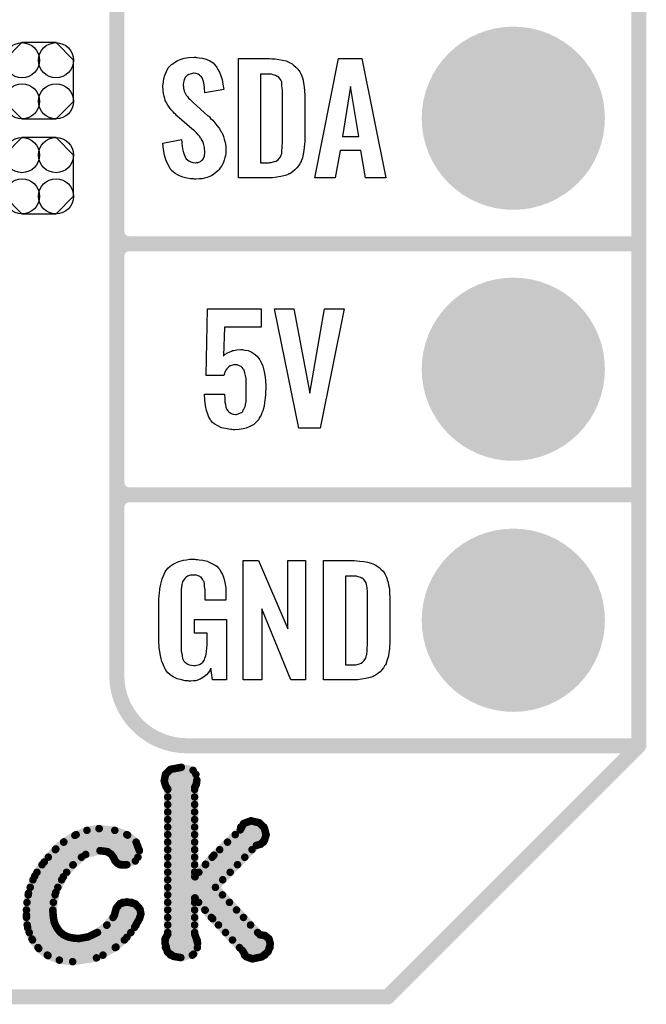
# Model space of a CAD drawing. Extents: x -0.07 to 0.95, y -0.15 to 0.98.
# Tile 4 of 8: x 0.7 to 0.95, y -0.15 to 0.24. Entities that reach past the tile are written whole.
import ezdxf

# ---------------------------------------------------------------- set-up
doc = ezdxf.new("R2010")
doc.units = 0
doc.layers.get('0').update_dxf_attribs({"linetype": 'CONTINUOUS'})
for name, color, linetype in [('gko', 6, 'CONTINUOUS'), ('gto', 2, 'CONTINUOUS'), ('gts', 1, 'CONTINUOUS')]:
    doc.layers.add(name, color=color, linetype=linetype)

# ---------------------------------------------------------------- blocks, each defined once
blk = doc.blocks.new('D30')
at = {"const_width": 0.003}
blk.add_lwpolyline([(-0.0015, 0, 1), (0.0015, 0, 1)], format="xyb", close=True, dxfattribs=at)
blk = doc.blocks.new('D31')
at = {"const_width": 0.0015}
blk.add_lwpolyline([(-0.00075, 0, 1), (0.00075, 0, 1)], format="xyb", close=True, dxfattribs=at)
blk = doc.blocks.new('D53')
blk.add_lwpolyline([(0.0068, 0.0152), (-0.0068, 0.0152), (-0.0138, 0.0082), (-0.0138, -0.0082), (-0.0068, -0.0152), (0.0068, -0.0152), (0.0138, -0.0082), (0.0138, 0.0082)], close=True)
for centre in [(-0.0068, 0.0082), (0.0068, 0.0082), (-0.0068, -0.0082), (0.0068, -0.0082)]:
    blk.add_circle(centre, 0.007)
blk = doc.blocks.new('D39')
at = {"const_width": 0.0365}
blk.add_lwpolyline([(-0.01825, 0, 1), (0.01825, 0, 1)], format="xyb", close=True, dxfattribs=at)

msp = doc.modelspace()

# ---------------------------------------------------------------- linework, layer by layer
at = {"layer": 'gko', "color": 6, "const_width": 0.006}
for points in [[(0.95, -0.05), (0.95, 0.885)], [(0.85, -0.15), (0.95, -0.05)], [(-0.05, -0.15), (0.85, -0.15)]]:
    msp.add_lwpolyline(points, dxfattribs=at)
at = {"layer": 'gto', "color": 2}
for points, const_width in [([(0.742, -0.022), (0.742, 0.722)], 0.006), ([(0.742, 0.155), (0.742, 0.245)], 0.006), ([(0.742, 0.155), (0.742, 0.155)], 0.006), ([(0.742, 0.155), (0.742, 0.155)], 0.006), ([(0.747, 0.15), (0.747, 0.15)], 0.006), ([(0.747, 0.15), (0.747, 0.15)], 0.006), ([(0.747, 0.15), (0.747, 0.15)], 0.006), ([(0.747, 0.15), (0.747, 0.15)], 0.006), ([(0.747, 0.15), (0.95, 0.15)], 0.006), ([(0.747, 0.15), (0.95, 0.15)], 0.006), ([(0.742, 0.055), (0.742, 0.145)], 0.006), ([(0.742, 0.055), (0.742, 0.055)], 0.006), ([(0.742, 0.055), (0.742, 0.055)], 0.006), ([(0.747, 0.05), (0.747, 0.05)], 0.006), ([(0.747, 0.05), (0.747, 0.05)], 0.006), ([(0.747, 0.05), (0.747, 0.05)], 0.006), ([(0.747, 0.05), (0.747, 0.05)], 0.006), ([(0.747, 0.05), (0.95, 0.05)], 0.006), ([(0.747, 0.05), (0.95, 0.05)], 0.006), ([(0.742, -0.022), (0.742, -0.022)], 0.006), ([(0.742, -0.022), (0.742, -0.022)], 0.006), ([(0.77, -0.05), (0.95, -0.05)], 0.006), ([(0.8996, -0.05), (0.939, -0.05)], 0.006), ([(0.7614, -0.0614), (0.7634, -0.0594)], 0.003), ([(0.7634, -0.0594), (0.7677, -0.0586)], 0.003), ([(0.7677, -0.0586), (0.7724, -0.0598)], 0.003), ([(0.7724, -0.0598), (0.7739, -0.0637)], 0.003), ([(0.7609, -0.064), (0.7614, -0.0614)], 0.003), ([(0.7609, -0.064), (0.7612, -0.0652)], 0.003), ([(0.7614, -0.0614), (0.7735, -0.0614)], 0.003), ([(0.7737, -0.0653), (0.7739, -0.0637)], 0.003), ([(0.761, -0.0644), (0.7738, -0.0644)], 0.003), ([(0.7612, -0.0652), (0.7617, -0.0664)], 0.003), ([(0.7617, -0.0664), (0.7623, -0.0672)], 0.003), ([(0.7623, -0.1251), (0.7623, -0.0672)], 0.003), ([(0.7623, -0.0674), (0.773, -0.0674)], 0.003), ([(0.773, -0.0667), (0.7737, -0.0653)], 0.003), ([(0.773, -0.1021), (0.773, -0.0667)], 0.003), ([(0.7623, -0.0704), (0.773, -0.0704)], 0.003), ([(0.7623, -0.0734), (0.773, -0.0734)], 0.003), ([(0.7623, -0.0764), (0.773, -0.0764)], 0.003), ([(0.7623, -0.0794), (0.773, -0.0794)], 0.003), ([(0.7925, -0.081), (0.7955, -0.0799)], 0.003), ([(0.7955, -0.0799), (0.7988, -0.0807)], 0.003), ([(0.7253, -0.0857), (0.7301, -0.0837)], 0.003), ([(0.7301, -0.0837), (0.7349, -0.083)], 0.003), ([(0.7349, -0.083), (0.735, -0.083)], 0.003), ([(0.735, -0.083), (0.7412, -0.0837)], 0.003), ([(0.7412, -0.0837), (0.7463, -0.0856)], 0.003), ([(0.7623, -0.0824), (0.773, -0.0824)], 0.003), ([(0.7807, -0.0936), (0.7912, -0.0835)], 0.003), ([(0.7912, -0.0835), (0.7925, -0.081)], 0.003), ([(0.7914, -0.0824), (0.8006, -0.0824)], 0.003), ([(0.7988, -0.0807), (0.8008, -0.0828)], 0.003), ([(0.8008, -0.0828), (0.8015, -0.0855)], 0.003), ([(0.7209, -0.0883), (0.7253, -0.0857)], 0.003), ([(0.7258, -0.0854), (0.746, -0.0854)], 0.003), ([(0.7463, -0.0856), (0.7497, -0.0884)], 0.003), ([(0.7623, -0.0854), (0.773, -0.0854)], 0.003), ([(0.7892, -0.0854), (0.8015, -0.0854)], 0.003), ([(0.7994, -0.0892), (0.8008, -0.0877)], 0.003), ([(0.8008, -0.0877), (0.8015, -0.0855)], 0.003), ([(0.7131, -0.0963), (0.7177, -0.0911)], 0.003), ([(0.7175, -0.0914), (0.7509, -0.0914)], 0.003), ([(0.7177, -0.0911), (0.7209, -0.0883)], 0.003), ([(0.7208, -0.0884), (0.7497, -0.0884)], 0.003), ([(0.7497, -0.0884), (0.751, -0.0918)], 0.003), ([(0.7623, -0.0884), (0.773, -0.0884)], 0.003), ([(0.7623, -0.0914), (0.773, -0.0914)], 0.003), ([(0.7813, -0.1064), (0.7976, -0.0897)], 0.003), ([(0.783, -0.0914), (0.7959, -0.0914)], 0.003), ([(0.7861, -0.0884), (0.8004, -0.0884)], 0.003), ([(0.7976, -0.0897), (0.7994, -0.0892)], 0.003), ([(0.7147, -0.0944), (0.7279, -0.0944)], 0.003), ([(0.7245, -0.0975), (0.7296, -0.0933)], 0.003), ([(0.7296, -0.0933), (0.7353, -0.0918)], 0.003), ([(0.7353, -0.0918), (0.7383, -0.0922)], 0.003), ([(0.7383, -0.0922), (0.7398, -0.0933)], 0.003), ([(0.7398, -0.0933), (0.7407, -0.0945)], 0.003), ([(0.7406, -0.0944), (0.7504, -0.0944)], 0.003), ([(0.7407, -0.0945), (0.7413, -0.0959)], 0.003), ([(0.7494, -0.0959), (0.751, -0.0918)], 0.003), ([(0.7623, -0.0944), (0.773, -0.0944)], 0.003), ([(0.7774, -0.0972), (0.7807, -0.0936)], 0.003), ([(0.78, -0.0944), (0.793, -0.0944)], 0.003), ([(0.7093, -0.1019), (0.7131, -0.0963)], 0.003), ([(0.7122, -0.0974), (0.7246, -0.0974)], 0.003), ([(0.7207, -0.1022), (0.7245, -0.0975)], 0.003), ([(0.7413, -0.0959), (0.7424, -0.097)], 0.003), ([(0.7424, -0.097), (0.7443, -0.0975)], 0.003), ([(0.7432, -0.0974), (0.746, -0.0974)], 0.003), ([(0.7443, -0.0975), (0.7494, -0.0959)], 0.003), ([(0.7623, -0.0974), (0.773, -0.0974)], 0.003), ([(0.7732, -0.1022), (0.7774, -0.0972)], 0.003), ([(0.7773, -0.0974), (0.7901, -0.0974)], 0.003), ([(0.7068, -0.1088), (0.7093, -0.1019)], 0.003), ([(0.7086, -0.1034), (0.72, -0.1034)], 0.003), ([(0.7102, -0.1004), (0.722, -0.1004)], 0.003), ([(0.7177, -0.1084), (0.7207, -0.1022)], 0.003), ([(0.7623, -0.1004), (0.773, -0.1004)], 0.003), ([(0.7623, -0.1034), (0.7842, -0.1034)], 0.003), ([(0.773, -0.1021), (0.7732, -0.1022)], 0.003), ([(0.7747, -0.1004), (0.7872, -0.1004)], 0.003), ([(0.7075, -0.1064), (0.7185, -0.1064)], 0.003), ([(0.7623, -0.1064), (0.7813, -0.1064)], 0.003), ([(0.7813, -0.1064), (0.799, -0.1253)], 0.003), ([(0.706, -0.1174), (0.7068, -0.1088)], 0.003), ([(0.7067, -0.1094), (0.7174, -0.1094)], 0.003), ([(0.7165, -0.1157), (0.7177, -0.1084)], 0.003), ([(0.7623, -0.1094), (0.7841, -0.1094)], 0.003), ([(0.773, -0.1107), (0.7732, -0.1106)], 0.003), ([(0.773, -0.1249), (0.773, -0.1107)], 0.003), ([(0.7732, -0.1106), (0.7772, -0.1155)], 0.003), ([(0.7062, -0.1124), (0.7167, -0.1124)], 0.003), ([(0.741, -0.1176), (0.7418, -0.1147)], 0.003), ([(0.7418, -0.1147), (0.7433, -0.1129)], 0.003), ([(0.7433, -0.1129), (0.746, -0.1122)], 0.003), ([(0.7443, -0.1124), (0.7479, -0.1124)], 0.003), ([(0.746, -0.1122), (0.7494, -0.113)], 0.003), ([(0.7494, -0.113), (0.7512, -0.115)], 0.003), ([(0.7512, -0.115), (0.7516, -0.117)], 0.003), ([(0.7623, -0.1124), (0.773, -0.1124)], 0.003), ([(0.7746, -0.1124), (0.7869, -0.1124)], 0.003), ([(0.706, -0.1154), (0.7165, -0.1154)], 0.003), ([(0.706, -0.1174), (0.7065, -0.1226)], 0.003), ([(0.706, -0.1184), (0.7167, -0.1184)], 0.003), ([(0.7165, -0.1157), (0.7167, -0.1182)], 0.003), ([(0.7167, -0.1182), (0.7171, -0.1204)], 0.003), ([(0.738, -0.1215), (0.741, -0.1176)], 0.003), ([(0.7405, -0.1184), (0.7512, -0.1184)], 0.003), ([(0.7416, -0.1154), (0.7513, -0.1154)], 0.003), ([(0.7491, -0.1223), (0.751, -0.1189)], 0.003), ([(0.751, -0.1189), (0.7516, -0.117)], 0.003), ([(0.7623, -0.1154), (0.773, -0.1154)], 0.003), ([(0.7623, -0.1184), (0.773, -0.1184)], 0.003), ([(0.7771, -0.1154), (0.7897, -0.1154)], 0.003), ([(0.7772, -0.1155), (0.7802, -0.1189)], 0.003), ([(0.7797, -0.1184), (0.7925, -0.1184)], 0.003), ([(0.7802, -0.1189), (0.792, -0.1315)], 0.003), ([(0.7063, -0.1214), (0.7175, -0.1214)], 0.003), ([(0.7065, -0.1226), (0.7082, -0.127)], 0.003), ([(0.7171, -0.1204), (0.718, -0.1223)], 0.003), ([(0.718, -0.1223), (0.7191, -0.1239)], 0.003), ([(0.7342, -0.1244), (0.738, -0.1215)], 0.003), ([(0.7381, -0.1214), (0.7497, -0.1214)], 0.003), ([(0.746, -0.1263), (0.7491, -0.1223)], 0.003), ([(0.7623, -0.1214), (0.773, -0.1214)], 0.003), ([(0.7825, -0.1214), (0.7953, -0.1214)], 0.003), ([(0.7071, -0.1244), (0.7196, -0.1244)], 0.003), ([(0.7082, -0.127), (0.7109, -0.1308)], 0.003), ([(0.7191, -0.1239), (0.7206, -0.1252)], 0.003), ([(0.7206, -0.1252), (0.7224, -0.1261)], 0.003), ([(0.7224, -0.1261), (0.7245, -0.1266)], 0.003), ([(0.7245, -0.1266), (0.7269, -0.1268)], 0.003), ([(0.7269, -0.1268), (0.7307, -0.1261)], 0.003), ([(0.7307, -0.1261), (0.7342, -0.1244)], 0.003), ([(0.7343, -0.1244), (0.7476, -0.1244)], 0.003), ([(0.7417, -0.1302), (0.746, -0.1263)], 0.003), ([(0.7612, -0.1285), (0.7613, -0.1268)], 0.003), ([(0.7613, -0.1268), (0.7623, -0.1251)], 0.003), ([(0.7623, -0.1244), (0.773, -0.1244)], 0.003), ([(0.773, -0.1249), (0.7737, -0.1268)], 0.003), ([(0.7737, -0.1268), (0.7742, -0.1287)], 0.003), ([(0.7853, -0.1244), (0.7981, -0.1244)], 0.003), ([(0.799, -0.1253), (0.801, -0.1256)], 0.003), ([(0.801, -0.1256), (0.8026, -0.1269)], 0.003), ([(0.8026, -0.1269), (0.8032, -0.129)], 0.003), ([(0.7084, -0.1274), (0.745, -0.1274)], 0.003), ([(0.7106, -0.1304), (0.7414, -0.1304)], 0.003), ([(0.7109, -0.1308), (0.7146, -0.1336)], 0.003), ([(0.7339, -0.1345), (0.7417, -0.1302)], 0.003), ([(0.7612, -0.1274), (0.774, -0.1274)], 0.003), ([(0.7612, -0.1285), (0.7622, -0.1322)], 0.003), ([(0.7614, -0.1304), (0.7741, -0.1304)], 0.003), ([(0.7726, -0.133), (0.7742, -0.1287)], 0.003), ([(0.7881, -0.1274), (0.8028, -0.1274)], 0.003), ([(0.7909, -0.1304), (0.803, -0.1304)], 0.003), ([(0.8023, -0.132), (0.8032, -0.129)], 0.003), ([(0.7143, -0.1334), (0.7365, -0.1334)], 0.003), ([(0.7146, -0.1336), (0.7191, -0.1354)], 0.003), ([(0.7244, -0.136), (0.7339, -0.1345)], 0.003), ([(0.7622, -0.1322), (0.7646, -0.1339)], 0.003), ([(0.7634, -0.1334), (0.7721, -0.1334)], 0.003), ([(0.7646, -0.1339), (0.7675, -0.1344)], 0.003), ([(0.7675, -0.1344), (0.7726, -0.133)], 0.003), ([(0.792, -0.1315), (0.7935, -0.134)], 0.003), ([(0.7929, -0.1334), (0.801, -0.1334)], 0.003), ([(0.7935, -0.134), (0.796, -0.1349)], 0.003), ([(0.796, -0.1349), (0.7998, -0.1341)], 0.003), ([(0.7998, -0.1341), (0.8023, -0.132)], 0.003), ([(0.7191, -0.1354), (0.7244, -0.136)], 0.003)]:
    msp.add_lwpolyline(points, dxfattribs=dict(at, const_width=const_width))
for points in [[(0.7738, 0.2242), (0.7748, 0.2241), (0.7762, 0.2239), (0.7776, 0.2235), (0.7791, 0.2228), (0.7804, 0.222), (0.7815, 0.2208), (0.7816, 0.2206), (0.7819, 0.2202), (0.7823, 0.2194), (0.7829, 0.2183), (0.7834, 0.2169), (0.784, 0.2154), (0.7843, 0.2135), (0.7846, 0.2114), (0.7771, 0.2101), (0.7771, 0.2103), (0.7771, 0.2107), (0.777, 0.2114), (0.7769, 0.2122), (0.7767, 0.2141), (0.7764, 0.215), (0.7761, 0.2158), (0.7761, 0.2159), (0.7759, 0.2161), (0.7757, 0.2165), (0.7754, 0.2168), (0.7749, 0.2172), (0.7744, 0.2176), (0.7736, 0.2178), (0.7728, 0.2179), (0.7725, 0.2179), (0.7721, 0.2178), (0.7717, 0.2177), (0.7707, 0.2174), (0.7701, 0.217), (0.7696, 0.2166), (0.7696, 0.2166), (0.7695, 0.2165), (0.7693, 0.2162), (0.7691, 0.2158), (0.7689, 0.2154), (0.7687, 0.2148), (0.7686, 0.2142), (0.7685, 0.2134), (0.7685, 0.2133), (0.7685, 0.213), (0.7686, 0.2126), (0.7686, 0.212), (0.7689, 0.2108), (0.7695, 0.2095), (0.7695, 0.2094), (0.7696, 0.2092), (0.7698, 0.209), (0.7702, 0.2086), (0.7706, 0.208), (0.7711, 0.2076), (0.7717, 0.2069), (0.7724, 0.2063), (0.7783, 0.201), (0.7785, 0.2009), (0.7789, 0.2005), (0.7794, 0.1999), (0.7803, 0.1992), (0.7811, 0.1982), (0.7819, 0.1971), (0.7828, 0.196), (0.7835, 0.1948), (0.7836, 0.1946), (0.7838, 0.1943), (0.7842, 0.1935), (0.7845, 0.1927), (0.7848, 0.1916), (0.7852, 0.1903), (0.7854, 0.1888), (0.7855, 0.1872), (0.7855, 0.187), (0.7855, 0.1867), (0.7854, 0.186), (0.7853, 0.1852), (0.7851, 0.1843), (0.7848, 0.1833), (0.7844, 0.1821), (0.7839, 0.1811), (0.7838, 0.181), (0.7836, 0.1807), (0.7832, 0.1802), (0.7828, 0.1796), (0.7822, 0.179), (0.7815, 0.1784), (0.7806, 0.1777), (0.7797, 0.1771), (0.7796, 0.177), (0.7793, 0.1769), (0.7787, 0.1766), (0.778, 0.1764), (0.777, 0.1761), (0.776, 0.1759), (0.7748, 0.1758), (0.7735, 0.1757), (0.7729, 0.1757), (0.7725, 0.1758), (0.7719, 0.1758), (0.7713, 0.1759), (0.7699, 0.1761), (0.7683, 0.1765), (0.7667, 0.1772), (0.7652, 0.178), (0.7638, 0.1792), (0.7637, 0.1794), (0.7633, 0.1798), (0.7628, 0.1807), (0.7622, 0.1819), (0.7616, 0.1834), (0.761, 0.1853), (0.7606, 0.1875), (0.7604, 0.19), (0.7678, 0.1915), (0.7678, 0.1914), (0.7678, 0.1913), (0.7679, 0.1907), (0.7679, 0.1899), (0.7681, 0.1889), (0.7682, 0.1878), (0.7684, 0.1867), (0.7688, 0.1856), (0.7692, 0.1846), (0.7693, 0.1845), (0.7695, 0.1842), (0.7697, 0.1838), (0.7702, 0.1834), (0.7707, 0.183), (0.7715, 0.1826), (0.7723, 0.1823), (0.7732, 0.1822), (0.7735, 0.1822), (0.7739, 0.1823), (0.7744, 0.1824), (0.7753, 0.1828), (0.7757, 0.1831), (0.7761, 0.1834), (0.7762, 0.1835), (0.7763, 0.1836), (0.7765, 0.1839), (0.7767, 0.1843), (0.7769, 0.1847), (0.7769, 0.1853), (0.7771, 0.1859), (0.7771, 0.1867), (0.7771, 0.1868), (0.7771, 0.1871), (0.777, 0.1877), (0.7769, 0.1883), (0.7766, 0.1899), (0.7763, 0.1907), (0.7758, 0.1915), (0.7757, 0.1916), (0.7756, 0.1919), (0.7753, 0.1922), (0.7749, 0.1928), (0.7744, 0.1934), (0.7737, 0.1942), (0.7729, 0.195), (0.7719, 0.1958), (0.7659, 0.201), (0.7658, 0.2011), (0.7655, 0.2015), (0.765, 0.2019), (0.7644, 0.2026), (0.7637, 0.2033), (0.763, 0.2043), (0.7623, 0.2052), (0.7618, 0.2061), (0.7617, 0.2062), (0.7616, 0.2066), (0.7613, 0.2071), (0.7611, 0.2079), (0.7609, 0.2088), (0.7606, 0.2099), (0.7605, 0.2112), (0.7604, 0.2126), (0.7604, 0.2127), (0.7604, 0.2129), (0.7604, 0.2131), (0.7605, 0.2135), (0.7606, 0.2145), (0.7608, 0.2158), (0.7612, 0.2172), (0.7618, 0.2186), (0.7625, 0.2201), (0.7636, 0.2213), (0.7638, 0.2214), (0.7643, 0.2217), (0.765, 0.2222), (0.766, 0.2228), (0.7673, 0.2234), (0.7689, 0.2239), (0.7707, 0.2242), (0.7728, 0.2243), (0.7733, 0.2243), (0.7738, 0.2242)], [(0.8038, 0.2237), (0.8051, 0.2236), (0.8065, 0.2234), (0.808, 0.2231), (0.8095, 0.2228), (0.8108, 0.2222), (0.811, 0.2221), (0.8114, 0.2219), (0.8119, 0.2216), (0.8126, 0.221), (0.8134, 0.2203), (0.8142, 0.2195), (0.815, 0.2185), (0.8155, 0.2174), (0.8156, 0.2172), (0.8157, 0.2168), (0.816, 0.2161), (0.8163, 0.2152), (0.8164, 0.214), (0.8167, 0.2125), (0.8168, 0.2108), (0.8169, 0.209), (0.8169, 0.1917), (0.8169, 0.1916), (0.8169, 0.1914), (0.8169, 0.1911), (0.8169, 0.1907), (0.8168, 0.1897), (0.8167, 0.1885), (0.8165, 0.1871), (0.8163, 0.1857), (0.816, 0.1842), (0.8155, 0.1829), (0.8154, 0.1827), (0.8152, 0.1823), (0.8149, 0.1818), (0.8144, 0.181), (0.8138, 0.1802), (0.813, 0.1794), (0.812, 0.1786), (0.8109, 0.1779), (0.8107, 0.1778), (0.8103, 0.1776), (0.8096, 0.1773), (0.8086, 0.1771), (0.8073, 0.1768), (0.8058, 0.1765), (0.804, 0.1763), (0.8021, 0.1762), (0.7905, 0.1762), (0.7905, 0.2238), (0.8028, 0.2238), (0.8038, 0.2237)], [(0.8492, 0.1762), (0.8411, 0.1762), (0.8393, 0.1871), (0.831, 0.1871), (0.829, 0.1762), (0.8209, 0.1762), (0.8304, 0.2238), (0.8397, 0.2238), (0.8492, 0.1762)], [(0.8028, 0.2176), (0.7992, 0.2176), (0.7992, 0.1822), (0.8024, 0.1822), (0.8029, 0.1823), (0.8035, 0.1823), (0.8049, 0.1827), (0.8055, 0.1829), (0.8061, 0.1833), (0.8062, 0.1833), (0.8063, 0.1834), (0.8067, 0.184), (0.8073, 0.1848), (0.8075, 0.1854), (0.8077, 0.186), (0.8077, 0.1861), (0.8077, 0.1864), (0.8077, 0.1868), (0.8078, 0.1873), (0.8079, 0.1881), (0.8079, 0.189), (0.808, 0.1901), (0.808, 0.1913), (0.808, 0.2095), (0.808, 0.2097), (0.808, 0.2101), (0.808, 0.2106), (0.808, 0.2113), (0.8078, 0.2129), (0.8077, 0.2137), (0.8077, 0.2143), (0.8077, 0.2144), (0.8076, 0.2146), (0.8075, 0.2149), (0.8073, 0.2153), (0.8067, 0.2161), (0.8064, 0.2165), (0.8059, 0.2167), (0.8058, 0.2167), (0.8056, 0.2168), (0.8053, 0.217), (0.8049, 0.2172), (0.8043, 0.2173), (0.8037, 0.2175), (0.8028, 0.2176)], [(0.8351, 0.2127), (0.8319, 0.1927), (0.8384, 0.1927), (0.8351, 0.2127)], [(0.7995, 0.1168), (0.7849, 0.1168), (0.7845, 0.1053), (0.7846, 0.1054), (0.7847, 0.1055), (0.7852, 0.106), (0.7861, 0.1065), (0.7874, 0.1071), (0.7874, 0.1071), (0.7877, 0.1072), (0.7881, 0.1074), (0.7886, 0.1074), (0.7892, 0.1076), (0.7898, 0.1077), (0.7914, 0.1078), (0.7919, 0.1078), (0.7923, 0.1077), (0.7932, 0.1076), (0.7943, 0.1074), (0.7955, 0.1069), (0.7967, 0.1062), (0.7979, 0.1052), (0.7989, 0.1039), (0.799, 0.1037), (0.7993, 0.1032), (0.7997, 0.1024), (0.8002, 0.1012), (0.8006, 0.0996), (0.801, 0.0977), (0.8013, 0.0956), (0.8014, 0.0931), (0.8014, 0.093), (0.8014, 0.0928), (0.8014, 0.0926), (0.8014, 0.0922), (0.8013, 0.0912), (0.8013, 0.0899), (0.8011, 0.0885), (0.8009, 0.0869), (0.8007, 0.0853), (0.8003, 0.0839), (0.8003, 0.0837), (0.8001, 0.0832), (0.7998, 0.0826), (0.7995, 0.0817), (0.7989, 0.0808), (0.7984, 0.0799), (0.7975, 0.0789), (0.7966, 0.078), (0.7965, 0.0779), (0.7961, 0.0777), (0.7955, 0.0774), (0.7947, 0.077), (0.7935, 0.0765), (0.7923, 0.0763), (0.7908, 0.076), (0.789, 0.0759), (0.7884, 0.0759), (0.7879, 0.076), (0.7874, 0.076), (0.7867, 0.0761), (0.7853, 0.0764), (0.7837, 0.0767), (0.7822, 0.0774), (0.7808, 0.0782), (0.7801, 0.0788), (0.7796, 0.0794), (0.7795, 0.0796), (0.7792, 0.0801), (0.7787, 0.0809), (0.7783, 0.0821), (0.7778, 0.0836), (0.7774, 0.0854), (0.7771, 0.0877), (0.777, 0.0901), (0.7849, 0.0901), (0.7849, 0.09), (0.7849, 0.0895), (0.785, 0.0888), (0.785, 0.0878), (0.7851, 0.0869), (0.7853, 0.0859), (0.7855, 0.0849), (0.7858, 0.084), (0.7859, 0.084), (0.786, 0.0838), (0.7862, 0.0834), (0.7866, 0.083), (0.7871, 0.0827), (0.7876, 0.0823), (0.7884, 0.0821), (0.7893, 0.082), (0.7896, 0.082), (0.7899, 0.0821), (0.7904, 0.0822), (0.7913, 0.0826), (0.7918, 0.0828), (0.7922, 0.0832), (0.7922, 0.0833), (0.7923, 0.0835), (0.7924, 0.0838), (0.7926, 0.0841), (0.7929, 0.0846), (0.7931, 0.0852), (0.7934, 0.0866), (0.7934, 0.0867), (0.7935, 0.087), (0.7935, 0.0875), (0.7935, 0.0882), (0.7935, 0.089), (0.7936, 0.0901), (0.7936, 0.0913), (0.7936, 0.0926), (0.7936, 0.0926), (0.7936, 0.0927), (0.7936, 0.0933), (0.7936, 0.0941), (0.7935, 0.0952), (0.7935, 0.0963), (0.7933, 0.0975), (0.793, 0.0986), (0.7927, 0.0995), (0.7927, 0.0996), (0.7925, 0.0999), (0.7923, 0.1002), (0.792, 0.1007), (0.7915, 0.1011), (0.7909, 0.1014), (0.79, 0.1017), (0.7891, 0.1018), (0.7888, 0.1018), (0.7886, 0.1017), (0.7881, 0.1016), (0.7872, 0.1013), (0.7867, 0.101), (0.7862, 0.1006), (0.7862, 0.1005), (0.7861, 0.1004), (0.7859, 0.1001), (0.7856, 0.0998), (0.7851, 0.0988), (0.7847, 0.0975), (0.7776, 0.0975), (0.7781, 0.1241), (0.7995, 0.1241), (0.7995, 0.1168)], [(0.8231, 0.0765), (0.8145, 0.0765), (0.8049, 0.1241), (0.8126, 0.1241), (0.8189, 0.0904), (0.8248, 0.1241), (0.8326, 0.1241), (0.8231, 0.0765)], [(0.7735, 0.0242), (0.7742, 0.0242), (0.7748, 0.0241), (0.7763, 0.0239), (0.778, 0.0235), (0.7796, 0.0228), (0.7812, 0.022), (0.7818, 0.0215), (0.7825, 0.0208), (0.7826, 0.0206), (0.783, 0.0202), (0.7834, 0.0193), (0.7841, 0.0182), (0.7846, 0.0167), (0.7851, 0.015), (0.7855, 0.0129), (0.7855, 0.0105), (0.7855, 0.008), (0.7772, 0.008), (0.7772, 0.0106), (0.7772, 0.0107), (0.7772, 0.0111), (0.7772, 0.0116), (0.7772, 0.0121), (0.777, 0.0134), (0.7769, 0.0142), (0.7769, 0.0147), (0.7769, 0.0148), (0.7768, 0.015), (0.7768, 0.0153), (0.7766, 0.0156), (0.7762, 0.0164), (0.7756, 0.0171), (0.7754, 0.0172), (0.7751, 0.0174), (0.7748, 0.0176), (0.7744, 0.0177), (0.7738, 0.0179), (0.7732, 0.0179), (0.7721, 0.0179), (0.7718, 0.0179), (0.7713, 0.0179), (0.7702, 0.0175), (0.7697, 0.0172), (0.7693, 0.0168), (0.7691, 0.0166), (0.7687, 0.0161), (0.7682, 0.0153), (0.7679, 0.0142), (0.7679, 0.0141), (0.7679, 0.0139), (0.7678, 0.0135), (0.7678, 0.013), (0.7677, 0.0124), (0.7677, 0.0117), (0.7676, 0.0108), (0.7676, 0.0099), (0.7676, -0.01), (0.7676, -0.0102), (0.7676, -0.0106), (0.7677, -0.0114), (0.7677, -0.0123), (0.7679, -0.0132), (0.7681, -0.0142), (0.7682, -0.0153), (0.7686, -0.0161), (0.7687, -0.0162), (0.7688, -0.0164), (0.7692, -0.0167), (0.7695, -0.017), (0.7701, -0.0174), (0.7708, -0.0178), (0.7717, -0.0179), (0.7727, -0.018), (0.7732, -0.018), (0.7737, -0.0179), (0.7744, -0.0178), (0.775, -0.0176), (0.7756, -0.0172), (0.7763, -0.0167), (0.7768, -0.016), (0.7769, -0.0159), (0.7769, -0.0156), (0.7771, -0.0151), (0.7774, -0.0144), (0.7776, -0.0135), (0.7778, -0.0124), (0.7779, -0.0111), (0.778, -0.0096), (0.778, -0.0052), (0.7729, -0.0052), (0.7729, 0.0003), (0.7857, 0.0003), (0.7857, -0.0238), (0.7801, -0.0238), (0.7795, -0.0191), (0.7795, -0.0192), (0.7794, -0.0193), (0.7791, -0.02), (0.7785, -0.0208), (0.7777, -0.0217), (0.7766, -0.0227), (0.7752, -0.0235), (0.7735, -0.0241), (0.7725, -0.0242), (0.7715, -0.0243), (0.7708, -0.0243), (0.7704, -0.0242), (0.7698, -0.0242), (0.7692, -0.0241), (0.7678, -0.0238), (0.7661, -0.0233), (0.7645, -0.0226), (0.7631, -0.0216), (0.7623, -0.021), (0.7618, -0.0203), (0.7618, -0.0202), (0.7617, -0.0201), (0.7615, -0.0198), (0.7613, -0.0195), (0.7611, -0.0191), (0.7609, -0.0185), (0.7606, -0.0179), (0.7603, -0.0172), (0.76, -0.0164), (0.7597, -0.0154), (0.7593, -0.0134), (0.7589, -0.0109), (0.7588, -0.0081), (0.7588, 0.0079), (0.7588, 0.008), (0.7588, 0.0082), (0.7588, 0.0086), (0.7589, 0.0092), (0.7589, 0.0099), (0.759, 0.0106), (0.7592, 0.0125), (0.7596, 0.0144), (0.7601, 0.0165), (0.7609, 0.0184), (0.7613, 0.0193), (0.7619, 0.0202), (0.7619, 0.0203), (0.7621, 0.0203), (0.7624, 0.0208), (0.7633, 0.0215), (0.7644, 0.0223), (0.7658, 0.023), (0.7667, 0.0234), (0.7676, 0.0237), (0.7686, 0.024), (0.7698, 0.0241), (0.771, 0.0243), (0.7731, 0.0243), (0.7735, 0.0242)], [(0.8172, -0.0238), (0.8114, -0.0238), (0.7998, 0.0046), (0.7998, -0.0238), (0.7924, -0.0238), (0.7924, 0.0238), (0.7985, 0.0238), (0.8101, -0.0034), (0.8101, 0.0238), (0.8172, 0.0238), (0.8172, -0.0238)], [(0.8376, 0.0237), (0.8389, 0.0236), (0.8404, 0.0234), (0.8419, 0.0231), (0.8434, 0.0228), (0.8447, 0.0222), (0.8448, 0.0221), (0.8452, 0.0219), (0.8458, 0.0216), (0.8465, 0.021), (0.8472, 0.0203), (0.8481, 0.0195), (0.8488, 0.0185), (0.8494, 0.0174), (0.8495, 0.0172), (0.8496, 0.0168), (0.8498, 0.0161), (0.8501, 0.0152), (0.8503, 0.014), (0.8506, 0.0125), (0.8507, 0.0108), (0.8508, 0.009), (0.8508, -0.0083), (0.8508, -0.0084), (0.8508, -0.0086), (0.8508, -0.0089), (0.8508, -0.0093), (0.8507, -0.0103), (0.8506, -0.0115), (0.8504, -0.0129), (0.8502, -0.0143), (0.8498, -0.0158), (0.8494, -0.0171), (0.8493, -0.0173), (0.8491, -0.0177), (0.8487, -0.0182), (0.8483, -0.019), (0.8476, -0.0198), (0.8469, -0.0206), (0.8459, -0.0214), (0.8447, -0.0221), (0.8446, -0.0222), (0.8442, -0.0224), (0.8435, -0.0227), (0.8424, -0.0229), (0.8411, -0.0232), (0.8397, -0.0235), (0.8379, -0.0237), (0.836, -0.0238), (0.8244, -0.0238), (0.8244, 0.0238), (0.8366, 0.0238), (0.8376, 0.0237)], [(0.8367, 0.0176), (0.8331, 0.0176), (0.8331, -0.0178), (0.8362, -0.0178), (0.8368, -0.0177), (0.8373, -0.0177), (0.8387, -0.0173), (0.8394, -0.0171), (0.8399, -0.0167), (0.84, -0.0167), (0.8401, -0.0166), (0.8406, -0.016), (0.8411, -0.0152), (0.8413, -0.0146), (0.8415, -0.014), (0.8415, -0.0139), (0.8416, -0.0136), (0.8416, -0.0132), (0.8417, -0.0127), (0.8418, -0.0119), (0.8418, -0.011), (0.8419, -0.0099), (0.8419, -0.0087), (0.8419, 0.0095), (0.8419, 0.0097), (0.8419, 0.0101), (0.8419, 0.0106), (0.8419, 0.0113), (0.8417, 0.0129), (0.8416, 0.0137), (0.8415, 0.0143), (0.8415, 0.0144), (0.8414, 0.0146), (0.8413, 0.0149), (0.8411, 0.0153), (0.8406, 0.0161), (0.8402, 0.0165), (0.8398, 0.0167), (0.8397, 0.0167), (0.8395, 0.0168), (0.8392, 0.017), (0.8387, 0.0172), (0.8382, 0.0173), (0.8375, 0.0175), (0.8367, 0.0176)]]:
    msp.add_lwpolyline(points, dxfattribs=at)
at = {"layer": 'gto', "color": 2, "const_width": 0.006}
for points in [[(0.742, 0.155, 0.414214), (0.747, 0.15)], [(0.747, 0.15, 0.414214), (0.742, 0.145)], [(0.747, 0.15, 0.414214), (0.742, 0.145)], [(0.742, 0.055, 0.414214), (0.747, 0.05)], [(0.747, 0.05, 0.414214), (0.742, 0.045)], [(0.747, 0.05, 0.414214), (0.742, 0.045)], [(0.742, -0.022, 0.414214), (0.77, -0.05)]]:
    msp.add_lwpolyline(points, format="xyb", dxfattribs=at)

# ---------------------------------------------------------------- block references
at = {"layer": 'gko'}
for p in [(0.95, -0.05), (0.95, -0.05), (0.85, -0.15)]:
    msp.add_blockref('D30', p, dxfattribs=at)
at = {"layer": 'gto'}
for name, p in [('D30', (0.742, 0.155)), ('D30', (0.742, 0.155)), ('D30', (0.742, 0.155)), ('D30', (0.742, 0.155)), ('D30', (0.747, 0.15)), ('D30', (0.747, 0.15)), ('D30', (0.747, 0.15)), ('D30', (0.747, 0.15)), ('D30', (0.747, 0.15)), ('D30', (0.747, 0.15)), ('D30', (0.747, 0.15)), ('D30', (0.747, 0.15)), ('D30', (0.747, 0.15)), ('D30', (0.95, 0.15)), ('D30', (0.95, 0.15)), ('D30', (0.742, 0.145)), ('D30', (0.742, 0.145)), ('D30', (0.742, 0.145)), ('D30', (0.742, 0.055)), ('D30', (0.742, 0.055)), ('D30', (0.742, 0.055)), ('D30', (0.742, 0.055)), ('D30', (0.747, 0.05)), ('D30', (0.747, 0.05)), ('D30', (0.747, 0.05)), ('D30', (0.747, 0.05)), ('D30', (0.747, 0.05)), ('D30', (0.747, 0.05)), ('D30', (0.747, 0.05)), ('D30', (0.747, 0.05)), ('D30', (0.747, 0.05)), ('D30', (0.95, 0.05)), ('D30', (0.95, 0.05)), ('D30', (0.742, 0.045)), ('D30', (0.742, 0.045)), ('D30', (0.742, -0.022)), ('D30', (0.742, -0.022)), ('D30', (0.742, -0.022)), ('D30', (0.742, -0.022)), ('D30', (0.77, -0.05)), ('D30', (0.77, -0.05)), ('D30', (0.8996, -0.05)), ('D30', (0.939, -0.05)), ('D30', (0.95, -0.05)), ('D31', (0.7634, -0.0594)), ('D31', (0.7677, -0.0586)), ('D31', (0.7724, -0.0598)), ('D31', (0.7609, -0.064)), ('D31', (0.7609, -0.064)), ('D31', (0.7614, -0.0614)), ('D31', (0.7614, -0.0614)), ('D31', (0.7735, -0.0614)), ('D31', (0.7739, -0.0637)), ('D31', (0.7739, -0.0637)), ('D31', (0.761, -0.0644)), ('D31', (0.7612, -0.0652)), ('D31', (0.7612, -0.0652)), ('D31', (0.7617, -0.0664)), ('D31', (0.7617, -0.0664)), ('D31', (0.7623, -0.0672)), ('D31', (0.7623, -0.0672)), ('D31', (0.7623, -0.0674)), ('D31', (0.773, -0.0667)), ('D31', (0.773, -0.0667)), ('D31', (0.773, -0.0674)), ('D31', (0.7737, -0.0653)), ('D31', (0.7737, -0.0653)), ('D31', (0.7738, -0.0644)), ('D31', (0.7623, -0.0704)), ('D31', (0.773, -0.0704)), ('D31', (0.7623, -0.0734)), ('D31', (0.773, -0.0734)), ('D31', (0.7623, -0.0764)), ('D31', (0.7623, -0.0794)), ('D31', (0.773, -0.0764)), ('D31', (0.773, -0.0794)), ('D31', (0.7955, -0.0799)), ('D31', (0.7301, -0.0837)), ('D31', (0.7349, -0.083)), ('D31', (0.7349, -0.083)), ('D31', (0.735, -0.083)), ('D31', (0.7412, -0.0837)), ('D31', (0.7623, -0.0824)), ('D31', (0.773, -0.0824)), ('D31', (0.7912, -0.0835)), ('D31', (0.7914, -0.0824)), ('D31', (0.7925, -0.081)), ('D31', (0.7988, -0.0807)), ('D31', (0.8006, -0.0824)), ('D31', (0.8008, -0.0828)), ('D31', (0.7253, -0.0857)), ('D31', (0.7258, -0.0854)), ('D31', (0.746, -0.0854)), ('D31', (0.7463, -0.0856)), ('D31', (0.7623, -0.0854)), ('D31', (0.773, -0.0854)), ('D31', (0.7892, -0.0854)), ('D31', (0.8008, -0.0877)), ('D31', (0.8008, -0.0877)), ('D31', (0.8015, -0.0854)), ('D31', (0.8015, -0.0855)), ('D31', (0.8015, -0.0855)), ('D31', (0.7175, -0.0914)), ('D31', (0.7177, -0.0911)), ('D31', (0.7208, -0.0884)), ('D31', (0.7209, -0.0883)), ('D31', (0.7497, -0.0884)), ('D31', (0.7497, -0.0884)), ('D31', (0.7509, -0.0914)), ('D31', (0.7623, -0.0884)), ('D31', (0.7623, -0.0914)), ('D31', (0.773, -0.0884)), ('D31', (0.773, -0.0914)), ('D31', (0.783, -0.0914)), ('D31', (0.7861, -0.0884)), ('D31', (0.7959, -0.0914)), ('D31', (0.7976, -0.0897)), ('D31', (0.7976, -0.0897)), ('D31', (0.7994, -0.0892)), ('D31', (0.7994, -0.0892)), ('D31', (0.8004, -0.0884)), ('D31', (0.7147, -0.0944)), ('D31', (0.7279, -0.0944)), ('D31', (0.7296, -0.0933)), ('D31', (0.7296, -0.0933)), ('D31', (0.7353, -0.0918)), ('D31', (0.7353, -0.0918)), ('D31', (0.7383, -0.0922)), ('D31', (0.7383, -0.0922)), ('D31', (0.7398, -0.0933)), ('D31', (0.7398, -0.0933)), ('D31', (0.7406, -0.0944)), ('D31', (0.7407, -0.0945)), ('D31', (0.7407, -0.0945)), ('D31', (0.7504, -0.0944)), ('D31', (0.751, -0.0918)), ('D31', (0.751, -0.0918)), ('D31', (0.7623, -0.0944)), ('D31', (0.773, -0.0944)), ('D31', (0.78, -0.0944)), ('D31', (0.7807, -0.0936)), ('D31', (0.793, -0.0944)), ('D31', (0.7122, -0.0974)), ('D31', (0.7131, -0.0963)), ('D31', (0.7245, -0.0975)), ('D31', (0.7245, -0.0975)), ('D31', (0.7246, -0.0974)), ('D31', (0.7413, -0.0959)), ('D31', (0.7413, -0.0959)), ('D31', (0.7424, -0.097)), ('D31', (0.7424, -0.097)), ('D31', (0.7432, -0.0974)), ('D31', (0.7443, -0.0975)), ('D31', (0.7443, -0.0975)), ('D31', (0.746, -0.0974)), ('D31', (0.7494, -0.0959)), ('D31', (0.7494, -0.0959)), ('D31', (0.7623, -0.0974)), ('D31', (0.773, -0.0974)), ('D31', (0.7773, -0.0974)), ('D31', (0.7774, -0.0972)), ('D31', (0.7901, -0.0974)), ('D31', (0.7086, -0.1034)), ('D31', (0.7093, -0.1019)), ('D31', (0.7102, -0.1004)), ('D31', (0.72, -0.1034)), ('D31', (0.7207, -0.1022)), ('D31', (0.7207, -0.1022)), ('D31', (0.722, -0.1004)), ('D31', (0.7623, -0.1004)), ('D31', (0.7623, -0.1034)), ('D31', (0.773, -0.1004)), ('D31', (0.773, -0.1021)), ('D31', (0.773, -0.1021)), ('D31', (0.7732, -0.1022)), ('D31', (0.7747, -0.1004)), ('D31', (0.7842, -0.1034)), ('D31', (0.7872, -0.1004)), ('D31', (0.7075, -0.1064)), ('D31', (0.7185, -0.1064)), ('D31', (0.7623, -0.1064)), ('D31', (0.7813, -0.1064)), ('D31', (0.7813, -0.1064)), ('D31', (0.7813, -0.1064)), ('D31', (0.7067, -0.1094)), ('D31', (0.7068, -0.1088)), ('D31', (0.7174, -0.1094)), ('D31', (0.7177, -0.1084)), ('D31', (0.7177, -0.1084)), ('D31', (0.7623, -0.1094)), ('D31', (0.773, -0.1107)), ('D31', (0.773, -0.1107)), ('D31', (0.7732, -0.1106)), ('D31', (0.7732, -0.1106)), ('D31', (0.7841, -0.1094)), ('D31', (0.7062, -0.1124)), ('D31', (0.7167, -0.1124)), ('D31', (0.7418, -0.1147)), ('D31', (0.7433, -0.1129)), ('D31', (0.7443, -0.1124)), ('D31', (0.746, -0.1122)), ('D31', (0.7479, -0.1124)), ('D31', (0.7494, -0.113)), ('D31', (0.7512, -0.115)), ('D31', (0.7623, -0.1124)), ('D31', (0.773, -0.1124)), ('D31', (0.7746, -0.1124)), ('D31', (0.7869, -0.1124)), ('D31', (0.706, -0.1154)), ('D31', (0.706, -0.1174)), ('D31', (0.706, -0.1174)), ('D31', (0.706, -0.1184)), ('D31', (0.7165, -0.1154)), ('D31', (0.7165, -0.1157)), ('D31', (0.7165, -0.1157)), ('D31', (0.7167, -0.1182)), ('D31', (0.7167, -0.1184)), ('D31', (0.7405, -0.1184)), ('D31', (0.741, -0.1176)), ('D31', (0.7416, -0.1154)), ('D31', (0.751, -0.1189)), ('D31', (0.751, -0.1189)), ('D31', (0.7512, -0.1184)), ('D31', (0.7513, -0.1154)), ('D31', (0.7516, -0.117)), ('D31', (0.7516, -0.117)), ('D31', (0.7623, -0.1154)), ('D31', (0.7623, -0.1184)), ('D31', (0.773, -0.1154)), ('D31', (0.773, -0.1184)), ('D31', (0.7771, -0.1154)), ('D31', (0.7772, -0.1155)), ('D31', (0.7772, -0.1155)), ('D31', (0.7797, -0.1184)), ('D31', (0.7802, -0.1189)), ('D31', (0.7802, -0.1189)), ('D31', (0.7897, -0.1154)), ('D31', (0.7925, -0.1184)), ('D31', (0.7063, -0.1214)), ('D31', (0.7065, -0.1226)), ('D31', (0.7065, -0.1226)), ('D31', (0.7171, -0.1204)), ('D31', (0.7175, -0.1214)), ('D31', (0.718, -0.1223)), ('D31', (0.738, -0.1215)), ('D31', (0.7381, -0.1214)), ('D31', (0.7491, -0.1223)), ('D31', (0.7491, -0.1223)), ('D31', (0.7497, -0.1214)), ('D31', (0.7623, -0.1214)), ('D31', (0.773, -0.1214)), ('D31', (0.7825, -0.1214)), ('D31', (0.7953, -0.1214)), ('D31', (0.7071, -0.1244)), ('D31', (0.7082, -0.127)), ('D31', (0.7082, -0.127)), ('D31', (0.7191, -0.1239)), ('D31', (0.7196, -0.1244)), ('D31', (0.7206, -0.1252)), ('D31', (0.7224, -0.1261)), ('D31', (0.7245, -0.1266)), ('D31', (0.7269, -0.1268)), ('D31', (0.7307, -0.1261)), ('D31', (0.7342, -0.1244)), ('D31', (0.7343, -0.1244)), ('D31', (0.746, -0.1263)), ('D31', (0.746, -0.1263)), ('D31', (0.7476, -0.1244)), ('D31', (0.7613, -0.1268)), ('D31', (0.7623, -0.1244)), ('D31', (0.7623, -0.1251)), ('D31', (0.773, -0.1244)), ('D31', (0.773, -0.1249)), ('D31', (0.773, -0.1249)), ('D31', (0.7737, -0.1268)), ('D31', (0.7853, -0.1244)), ('D31', (0.7981, -0.1244)), ('D31', (0.799, -0.1253)), ('D31', (0.801, -0.1256)), ('D31', (0.8026, -0.1269)), ('D31', (0.7084, -0.1274)), ('D31', (0.7106, -0.1304)), ('D31', (0.7109, -0.1308)), ('D31', (0.7109, -0.1308)), ('D31', (0.7414, -0.1304)), ('D31', (0.7417, -0.1302)), ('D31', (0.7417, -0.1302)), ('D31', (0.745, -0.1274)), ('D31', (0.7612, -0.1274)), ('D31', (0.7612, -0.1285)), ('D31', (0.7612, -0.1285)), ('D31', (0.7614, -0.1304)), ('D31', (0.774, -0.1274)), ('D31', (0.7741, -0.1304)), ('D31', (0.7742, -0.1287)), ('D31', (0.7742, -0.1287)), ('D31', (0.7881, -0.1274)), ('D31', (0.7909, -0.1304)), ('D31', (0.8028, -0.1274)), ('D31', (0.803, -0.1304)), ('D31', (0.8032, -0.129)), ('D31', (0.8032, -0.129)), ('D31', (0.7143, -0.1334)), ('D31', (0.7146, -0.1336)), ('D31', (0.7146, -0.1336)), ('D31', (0.7339, -0.1345)), ('D31', (0.7339, -0.1345)), ('D31', (0.7365, -0.1334)), ('D31', (0.7622, -0.1322)), ('D31', (0.7622, -0.1322)), ('D31', (0.7634, -0.1334)), ('D31', (0.7646, -0.1339)), ('D31', (0.7646, -0.1339)), ('D31', (0.7675, -0.1344)), ('D31', (0.7675, -0.1344)), ('D31', (0.7721, -0.1334)), ('D31', (0.7726, -0.133)), ('D31', (0.7726, -0.133)), ('D31', (0.792, -0.1315)), ('D31', (0.792, -0.1315)), ('D31', (0.7929, -0.1334)), ('D31', (0.7935, -0.134)), ('D31', (0.7935, -0.134)), ('D31', (0.7998, -0.1341)), ('D31', (0.7998, -0.1341)), ('D31', (0.801, -0.1334)), ('D31', (0.8023, -0.132)), ('D31', (0.8023, -0.132)), ('D31', (0.7191, -0.1354)), ('D31', (0.7191, -0.1354)), ('D31', (0.7244, -0.136)), ('D31', (0.7244, -0.136)), ('D31', (0.796, -0.1349)), ('D31', (0.796, -0.1349))]:
    msp.add_blockref(name, p, dxfattribs=at)
at = {"layer": 'gts'}
for name, p in [('D39', (0.9, 0.2)), ('D53', (0.711, 0.2149)), ('D53', (0.711, 0.1771)), ('D39', (0.9, 0.1)), ('D39', (0.9, 0))]:
    msp.add_blockref(name, p, dxfattribs=at)

doc.saveas('drawing.dxf')
